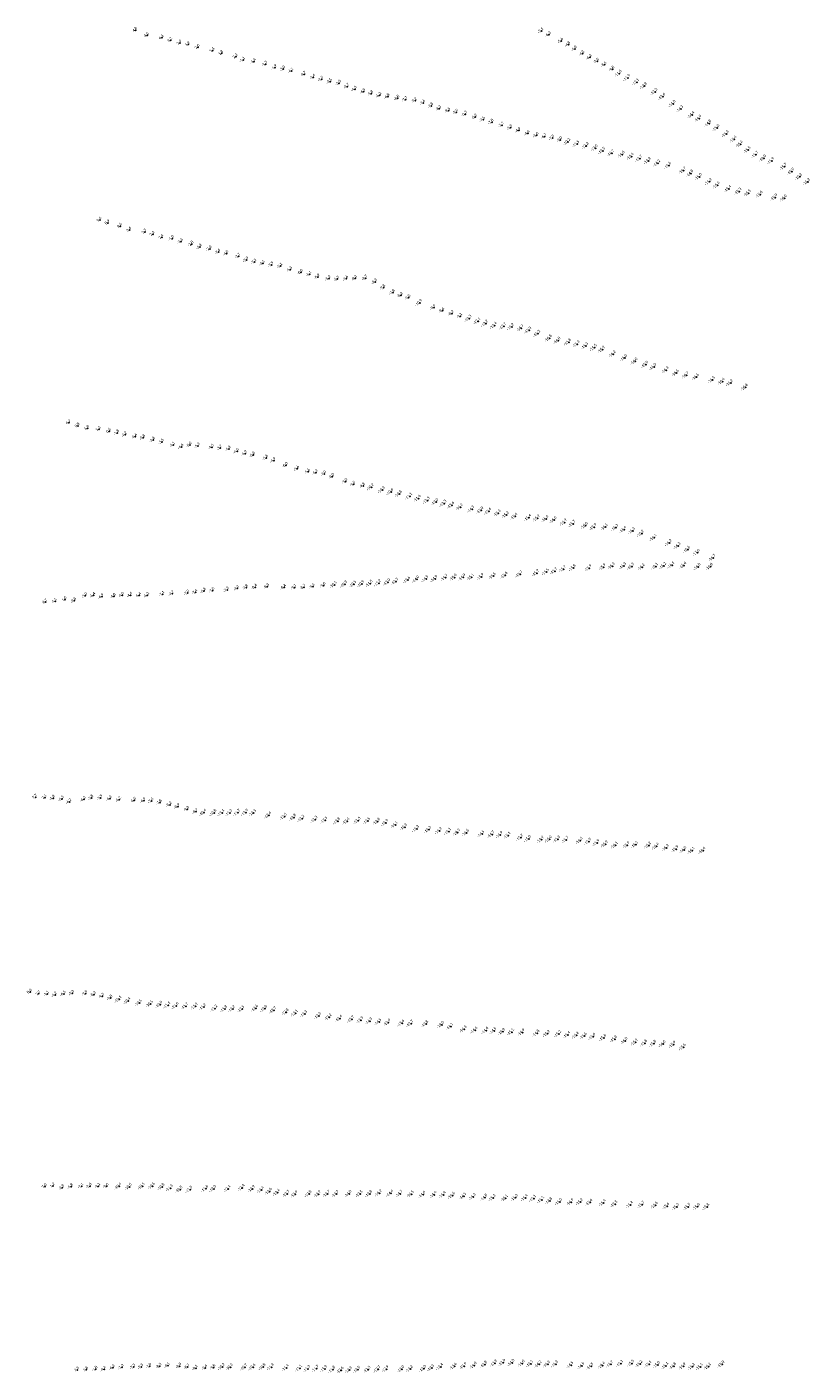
# Model space of a CAD drawing. Header units: feet. Extents: x 932366 to 949332, y 484196 to 597658.
# Tile 2 of 26: x 933838 to 937833, y 492149 to 499016. Entities that reach past the tile are written whole.
import ezdxf
from ezdxf.enums import TextEntityAlignment as Align

# ---------------------------------------------------------------- set-up
doc = ezdxf.new("R2010")
doc.units = ezdxf.units.FT
doc.layers.add('Text', color=7, linetype='Continuous')
doc.styles.add('Legend', font='calibri.ttf')

msp = doc.modelspace()

# ---------------------------------------------------------------- linework, layer by layer
at = {"layer": 'Text'}
for p in [(934392.84, 498999.35, 4.82), (934451.76, 498972.8, 4.62), (936463.58, 498996.12, -5.1), (936501.72, 498977.01, -6.3), (934527.09, 498961.45, 4.12), (934570.78, 498947.78, 3.23), (934618.79, 498934.33, 2.87), (934661.01, 498926.86, 1.89), (934710.68, 498912.49, 1.95), (936564.65, 498944.06, -5.6), (936601.18, 498926.12, -4.8), (936634.31, 498903.36, -4), (934786.4, 498896.07, 5.09), (934830.89, 498881.01, 1.8), (934904.16, 498863.85, 2.31), (934941.56, 498846.92, -1.06), (934997.04, 498839.52, -1.42), (936673.12, 498879.51, -4.8), (936709.9, 498860.54, -6.2), (936747.81, 498840.19, -7.5), (935055.14, 498826.01, -1.28), (935103.85, 498808.33, -1.91), (935146, 498801.65, -2.99), (935187.95, 498792.01, -4.07), (935253.03, 498773.79, -4.73), (936786.15, 498823.2, -8.5), (936826.15, 498800.27, -9.8), (936860.92, 498778.15, -11), (935299.87, 498759.45, -3.39), (935341.32, 498749.18, -2.52), (935385.14, 498737.09, -3.48), (935430.93, 498729.26, -3), (935472.97, 498712.47, -3.7), (935511.13, 498698.2, -4.3), (936904.71, 498756.63, -11.9), (936949.72, 498734.26, -12.1), (936989.74, 498714.71, -12.8), (935555.77, 498685.46, -4.9), (935595.65, 498675.95, -5.8), (935637.03, 498666.82, -6.2), (935679.39, 498660.17, -6.8), (935729.26, 498652.47, -6.8), (935770.96, 498645.38, -7.7), (935819.49, 498639.45, -7.2), (935860.83, 498629.09, -7.6), (937043.29, 498685.06, -13.3), (937083.67, 498660.48, -13.6), (937135.79, 498624.06, -14), (935901.44, 498613.24, -7.8), (935942.48, 498599.93, -8.3), (935989.55, 498589.41, -8.5), (936029.29, 498580.78, -7.9), (936074.02, 498571.15, -6.3), (936125.25, 498556.28, -6.9), (937175.48, 498598.07, -14.3), (937232.48, 498566.88, -14.4), (936165.84, 498542.84, -7.5), (936210, 498529.74, -7.8), (936262.06, 498514.95, -7.2), (936305.22, 498501.73, -5.9), (936347.93, 498488.28, -4.9), (937268.36, 498548.52, -14.9), (937318.45, 498523.42, -14.8), (937359.95, 498500.35, -15), (936393.89, 498472.83, -4.4), (936439.13, 498463.04, -5.6), (936479.59, 498457.01, -6.7), (936519.5, 498449.57, -7.9), (936559.87, 498439.98, -9), (936598.79, 498429.8, -10.2), (936645.54, 498418.8, -11.5), (937406.95, 498469.98, -15.3), (937447.48, 498442.26, -15.4), (937479.53, 498417.28, -15.4), (936692.64, 498409.46, -12.2), (936738.69, 498397.51, -13), (936776.74, 498383.96, -13.5), (936822.74, 498371.73, -14.2), (936876.12, 498364.98, -14), (936923.15, 498355.18, -13.4), (937518.7, 498388.68, -15.5), (937558.17, 498363.94, -15.7), (936965.82, 498344.13, -13.7), (937009.67, 498332.92, -13.8), (937057.63, 498320.11, -14.2), (937113, 498308.33, -14.6), (937188.86, 498283.34, -14.7), (937597.93, 498345.21, -16), (937638.79, 498332.45, -15.9), (937703.52, 498302.75, -15.7), (937226.57, 498268.44, -14.8), (937269.43, 498251.64, -15), (937321.27, 498226.19, -15.2), (937741.62, 498277.99, -15.9), (937781.17, 498251.87, -16.2), (937821.83, 498226, -16.2), (937361.94, 498207.81, -15.4), (937420.12, 498189.59, -15.4), (937471.92, 498176.68, -15.3), (937520.59, 498167.38, -15.5), (937580.01, 498161.29, -15.6), (937655.47, 498146.15, -15.9), (937703.3, 498141.7, -16), (934210.59, 498030.75, 9.36), (934252.35, 498016.82, 8.85), (934314.83, 497999.85, 8.62), (934361.91, 497980.4, 3.41), (934440.52, 497969.6, 3.69), (934480.98, 497958.86, 2.18), (934526.37, 497942.6, 2.36), (934579.58, 497936.98, -0.95), (934624.02, 497921.03, -3.34), (934678.97, 497907.61, -2.83), (934721.58, 497893.36, -2.43), (934771.2, 497884.32, -2.01), (934815.83, 497867.97, -2.56), (934857.18, 497860.07, -4), (934918.01, 497845.9, -3.7), (934959.6, 497827.15, -3.9), (935000.29, 497817.76, -3.5), (935042.81, 497809.78, -3.1), (935086.92, 497802.49, -3.9), (935131.87, 497795.96, -5.1), (935182.04, 497777.89, -5.3), (935236.43, 497764.56, -6), (935280.28, 497754.43, -6.1), (935323.03, 497740.08, -5.9), (935378.44, 497732.22, -5.2), (935468.02, 497731.52, -7.6), (935513.83, 497733.18, -8.3), (935566.09, 497734.63, -8.7), (935422.29, 497729.64, -6.3), (935615.15, 497715.8, -8.3), (935657.69, 497685.54, -7.8), (935705.64, 497661.23, -7.8), (935746.25, 497646.46, -8.2), (935785.74, 497634.81, -9.8), (935842.8, 497608.5, -10.9), (935914.05, 497583.63, -9.9), (935959.02, 497568.84, -8.6), (936006.7, 497554.38, -8.2), (936049.55, 497540.32, -9.1), (936094.71, 497528.19, -10.3), (936140.77, 497514.95, -12.1), (936179.37, 497502.9, -13.2), (936225.01, 497492.2, -13.4), (936271.74, 497488.86, -13.7), (936311.87, 497485.74, -14.2), (936360.93, 497479.49, -14.7), (936400.33, 497468.28, -15.3), (936445.8, 497451.29, -16.2), (936504.56, 497427.01, -16.8), (936548.81, 497416.23, -16), (936602.58, 497407.04, -15.8), (936646.46, 497397.95, -15.3), (936690.68, 497388.89, -15.3), (936734.7, 497379.64, -15.5), (936775.66, 497369.91, -15.9), (936830.34, 497346.43, -16.2), (936889.07, 497326.96, -16), (936942.01, 497309.98, -16), (936996.91, 497293.15, -15.9), (937037.89, 497281.2, -16), (937100.31, 497265.23, -16.3), (937151.99, 497250.21, -16.6), (937203.29, 497238.73, -16.7), (937255.52, 497229.76, -16.6), (937337.09, 497215.52, -16.5), (937386.83, 497207.4, -16.4), (937428.99, 497199.67, -16.2), (937504.39, 497177.38, -16.4), (934053.43, 496997.12, 6.65), (934098.67, 496981.01, 9.83), (934147.63, 496968.6, 6.89), (934205.45, 496963.38, 5.33), (934258.62, 496953.49, 0.57), (934299.53, 496945.14, -1.83), (934340.31, 496935.7, -4.16), (934390.94, 496925.92, -4.39), (934432.54, 496920.86, -3.77), (934482.15, 496908.41, -2.78), (934527.59, 496899, -3.52), (934584.94, 496883.21, -4.11), (934627.42, 496873.93, -4.61), (934669.75, 496883.04, -5), (934711.19, 496879.28, -5.3), (934782.55, 496872.14, -4.5), (934824.26, 496868.05, -3.7), (934869.26, 496863.05, -4.4), (934910.65, 496850.94, -4.5), (934951.64, 496839.95, -6.9), (934992.67, 496831.91, -6.8), (935058.55, 496816.72, -5.8), (935098.26, 496804.17, -4.9), (935159.77, 496779.87, -6), (935217.98, 496762.25, -5.6), (935273.26, 496747.42, -5.6), (935313.45, 496743.35, -6.2), (935355.58, 496736.14, -7), (935396.65, 496722.55, -8), (935464.12, 496696.42, -9), (935504.9, 496682.86, -9.5), (935553.8, 496674.08, -9.8), (935596.42, 496667.97, -10.2), (935653.05, 496653.42, -10.3), (935696.32, 496643.8, -10.6), (935739.51, 496633.28, -10.8), (935792.23, 496621.47, -11.1), (935836.15, 496610.58, -11.6), (935881.65, 496599.8, -12.3), (935925.79, 496592.12, -13), (935967, 496584.61, -13.3), (936007.15, 496575.63, -13.6), (936051.02, 496566.15, -14.2), (936109.42, 496555.48, -14.5), (936155.78, 496549.87, -15), (936195.6, 496544.47, -15.4), (936243.43, 496535.28, -15.3), (936285.96, 496526.56, -15.2), (936329.36, 496519.12, -15.4), (936398.94, 496512.39, -15.4), (936443.66, 496509.02, -15.9), (936487.18, 496506.81, -16.6), (936528.65, 496500.99, -16.6), (936581.48, 496488.22, -15.9), (936625.35, 496481.23, -15.7), (936688.41, 496471.91, -16), (936732.6, 496464.49, -15.9), (936789.92, 496464.66, -16.1), (936843.16, 496461.39, -16.3), (936885.11, 496451.38, -16.4), (936929.13, 496445.15, -16.3), (936974.98, 496431.36, -16.2), (937039.21, 496410.57, -16.1), (937116.49, 496384.1, -16.2), (937161.21, 496368.25, -16.3), (937210.04, 496349.42, -16.6), (937259.39, 496334.24, -17), (937340.25, 496307.09, -16.7), (936354.93, 496224.14, -15.7), (936439.94, 496229.51, -15.7), (936489.88, 496235.03, -15.5), (936532.04, 496239.83, -15.7), (936576.99, 496250.26, -15.7), (936626.85, 496256.54, -15.8), (936707.53, 496255.11, -15.9), (936779.46, 496260.01, -15.9), (936825.73, 496265.49, -16.3), (936884.75, 496266.3, -16.3), (936924.8, 496263.48, -16.3), (936978.14, 496259.86, -16.2), (937046.56, 496263.41, -16.1), (937088.17, 496266.25, -16.2), (937129.86, 496269.79, -16.1), (937190.78, 496268.74, -16.4), (937263.32, 496262.07, -16.8), (937325.54, 496262.4, -16.8), (934911.87, 496151.64, -7.3), (934956.87, 496155.71, -7.8), (935002.82, 496158.28, -8.4), (935064.94, 496160.7, -8.3), (935150.51, 496156.76, -8.4), (935204.29, 496155.87, -9.7), (935251.23, 496157.35, -8.7), (935297.02, 496160.88, -9.3), (935352.39, 496166.93, -9.6), (935407.65, 496170.33, -10.1), (935461.14, 496172.42, -10.3), (935507.25, 496173.44, -10.5), (935547.46, 496174.42, -10.9), (935590.52, 496175.85, -11.5), (935633.49, 496178.13, -12.2), (935680.88, 496182.78, -13), (935721, 496186.69, -13.3), (935782.24, 496194.16, -13.6), (935828.47, 496197.7, -14), (935874.93, 496200.18, -14.5), (935921.2, 496200.46, -14.9), (935973.49, 496206.49, -14.7), (936019.79, 496207.54, -15), (936064.09, 496207.88, -14.9), (936107.51, 496208.73, -15.1), (936157.33, 496210.67, -15.9), (936218.83, 496214.73, -15.5), (936278.55, 496218.63, -15.6), (933933.4, 496083.02, 8.7), (933982.18, 496086.47, 4.05), (934032.04, 496095.07, 0.97), (934080.49, 496089.12, -2.76), (934136.71, 496114.28, -5), (934178.07, 496116.02, -6.4), (934220.25, 496109.46, -6.9), (934282.06, 496110.98, -4.8), (934324.32, 496116.61, -4), (934366.52, 496116.71, -4.4), (934411.27, 496116.11, -5.4), (934453.02, 496116.22, -6.2), (934530.82, 496122.38, -7.1), (934579.36, 496125.36, -7.7), (934657.58, 496127.89, -7.9), (934699.17, 496131.65, -7.4), (934741.83, 496138.19, -5.8), (934786.01, 496141.1, -7), (934859.9, 496143.89, -7.3), (933882.17, 495086.55, 7.65), (933930.41, 495085.26, 2.06), (933972.14, 495081.15, -1.8), (934017.46, 495077.13, -5.34), (934056.31, 495063.1, -6.2), (934128.7, 495075.51, -6.3), (934168.07, 495082.89, -5.8), (934214.59, 495083.52, -5.9), (934261.13, 495078.71, -6.3), (934309.88, 495073.82, -6.2), (934385.72, 495070.41, -6.5), (934434.78, 495068.81, -6.9), (934475.25, 495067.44, -7.4), (934516.99, 495059.16, -7.8), (934567.39, 495048, -8.2), (934608.71, 495039.16, -8.9), (934656.7, 495024.81, -9.3), (934701.3, 495012.8, -9.7), (934742.1, 495007.77, -10.4), (934793.84, 495006.67, -10.8), (934834.55, 495006.46, -11.1), (934874.66, 495007.07, -11.3), (934914.8, 495007.38, -11.7), (934955.31, 495008.15, -11.9), (934995.32, 495006.9, -12.1), (935072.95, 494994.37, -12.4), (935152.34, 494987.27, -12.5), (935200.44, 494982.77, -12.8), (935242.51, 494977.37, -13.2), (935308.88, 494972.26, -13.3), (935359.96, 494968.93, -13.5), (935424.67, 494964.08, -13.8), (935472.93, 494963.61, -13.4), (935528.95, 494966.86, -13.3), (935577.94, 494965.05, -13.5), (935628.12, 494962.21, -13.8), (935670.02, 494956.19, -13.9), (935718.39, 494944.7, -14.1), (935766.22, 494933.95, -14.3), (935827.36, 494924.88, -14.3), (935888.74, 494920.79, -14.3), (935943.91, 494915.34, -14.2), (935990.66, 494911.31, -14.1), (936036.27, 494906.7, -14.3), (936082.02, 494904.68, -14.6), (936160.92, 494899.1, -14.5), (936212.19, 494896.44, -14.7), (936253.93, 494894.19, -14.9), (936294.31, 494891.3, -15.1), (936358.2, 494880.42, -15.2), (936398.68, 494873.89, -15), (936463.99, 494870.01, -14.9), (936505.11, 494871.47, -15), (936546.77, 494871.56, -15.3), (936590.35, 494869.45, -15.7), (936662.05, 494864.8, -16.3), (936704.97, 494859.95, -15.9), (936747.87, 494853.37, -15.9), (936791.02, 494846.24, -15.9), (936841.73, 494841.04, -16.1), (936901.62, 494841.77, -15.9), (936944.81, 494844.02, -16.1), (937010.72, 494840.24, -16.2), (937051.08, 494835.55, -16.4), (937101.06, 494828.23, -16.3), (937150.35, 494821.88, -15.9), (937191.35, 494817.37, -16), (937232.73, 494814.11, -16.1), (937288.34, 494814.63, -16.4), (933855.01, 494093.09, 7.98), (933898.72, 494084.02, 2.66), (933942.19, 494082.61, -1.1), (933982.61, 494078.12, -4.2), (934027.18, 494083.57, -6.5), (934070.39, 494086.12, -7.3), (934138.01, 494084.29, -7.9), (934180.5, 494079.9, -8.3), (934222.66, 494071.19, -9.3), (934265.65, 494061.86, -9.8), (934309.64, 494055.06, -10.1), (934355.41, 494047.22, -10.4), (934412.74, 494037.04, -10.5), (934469.45, 494032.14, -10.5), (934518.08, 494028.33, -10.9), (934558.77, 494025.14, -11.1), (934600.21, 494022.4, -11.6), (934649.49, 494020.34, -11.7), (934699.08, 494019.64, -11.9), (934740.85, 494016.24, -11.2), (934798.32, 494008.57, -11.2), (934848.85, 494006.2, -11.8), (934888.91, 494006.31, -12.2), (934936.3, 494005.7, -12.5), (935006.29, 494009.19, -12.6), (935052.87, 494007.41, -13), (935099.15, 493999.45, -12.7), (935162.06, 493989.78, -12.8), (935209.31, 493984.04, -13.1), (935256.37, 493980.46, -13.3), (935327.43, 493971.48, -13.3), (935381.39, 493964.14, -13.2), (935435.43, 493957.11, -13.4), (935496.47, 493953.06, -13.7), (935543.05, 493949.07, -13.9), (935588.7, 493944.42, -14.3), (935635.44, 493939.92, -14.5), (935682.06, 493937.1, -13.9), (935752.46, 493933.61, -13.6), (935798.26, 493931.62, -13.7), (935874.91, 493929.4, -13.8), (935954.7, 493925.69, -14), (936001.51, 493916.63, -14.1), (936070.11, 493902.58, -14.3), (936125.27, 493897.88, -14.6), (936181.07, 493896.12, -14.4), (936221.79, 493894.62, -14.5), (936266.04, 493890.09, -14.9), (936312.55, 493888.14, -15.1), (936366.5, 493886.63, -14.9), (936441.76, 493881.87, -14.8), (936495.13, 493880.23, -15.2), (936552.54, 493878.18, -15.2), (936598.45, 493874.36, -15.4), (936642.89, 493871.41, -15.4), (936682.77, 493868.28, -15.6), (936726.88, 493865.26, -15.6), (936781.95, 493859.38, -15.6), (936837.88, 493852.5, -15.8), (936890.92, 493843.6, -16), (936943.74, 493836, -15.9), (936990.75, 493831.15, -15.8), (937037.09, 493829.26, -15.8), (937084.99, 493827.51, -16), (937136.56, 493824.51, -15.9), (937187.92, 493811.16, -15.6), (933930.86, 493100.26, 7.04), (933971.76, 493104.39, 1.2), (934018.97, 493095.16, -2.85), (934064.11, 493100.14, -5.8), (934116.73, 493101.76, -7.1), (934159.26, 493102.4, -8), (934203.08, 493102.02, -9.2), (934245.35, 493101.86, -9.6), (934308.81, 493101.58, -10.4), (934361.37, 493099.33, -10.6), (934427.87, 493101.65, -10.5), (934480.06, 493102.65, -10.6), (934529.03, 493098.25, -10.8), (934571.35, 493092.44, -11.3), (934620.26, 493085.44, -10.8), (934670.98, 493084.91, -11.5), (934751.44, 493089.25, -11.6), (934792.62, 493089.08, -12), (934866.07, 493089, -12.1), (934937.58, 493093.64, -12.4), (934990.16, 493088.58, -12.9), (935036.11, 493082.4, -13.4), (935076.52, 493075.1, -13.6), (935117.8, 493069.18, -13.4), (935166.96, 493062.64, -13.7), (935208.15, 493060.46, -13.9), (935279.31, 493062.17, -13.8), (935326.92, 493061.18, -13.7), (935372.52, 493062.68, -13.7), (935418, 493061.96, -13.7), (935482.74, 493063.02, -14), (935539.42, 493062.47, -13.5), (935588.34, 493063.44, -13.8), (935637.33, 493066.32, -14.2), (935695.84, 493065.56, -14.4), (935743.52, 493063.62, -14.7), (935801.33, 493061.04, -14.5), (935859.66, 493059.07, -14.6), (935917.11, 493058.46, -14.4), (935963.56, 493057.41, -14.4), (936010.7, 493054.2, -14.6), (936068.16, 493051.13, -14.5), (936115.93, 493048.14, -14.3), (936175.73, 493044.3, -14.8), (936217.61, 493042.11, -15.3), (936280.62, 493040.79, -15.1), (936330.76, 493043.43, -15.3), (936382.5, 493042.98, -15.4), (936424.5, 493039.24, -15.1), (936465.77, 493032.89, -15.1), (936506.64, 493026.55, -14.8), (936556.69, 493021.78, -15), (936615.62, 493020.35, -14.9), (936663.54, 493021.58, -15.2), (936711.8, 493019.76, -15.4), (936780.26, 493016.82, -15.4), (936839.8, 493010.87, -15.5), (936918.46, 493007.49, -15.4), (936977.28, 493008.01, -15.7), (937045.4, 493004.85, -15.6), (937104.28, 493000.25, -15.6), (937153.65, 492997.23, -15.3), (937211.95, 492997.29, -15.5), (937259.71, 492997.42, -15.6), (937308.54, 492996.57, -15.8), (934189.21, 492168.36, -1.84), (934232.31, 492167.92, -4.35), (934276.84, 492176.11, -6.3), (934322.32, 492178.16, -7.3), (934382.33, 492179.45, -7.3), (934422.35, 492179.86, -7.3), (934464.11, 492183.32, -7.9), (934515.77, 492184.3, -8.5), (934558.34, 492186.53, -9.1), (934617.43, 492184.5, -8.9), (934658.78, 492179.54, -8.7), (934700.44, 492173.93, -9.1), (934748.77, 492175.5, -9.4), (934791.22, 492177.58, -9.8), (934836.28, 492180.59, -10.2), (934876.79, 492179.42, -10.3), (934950.86, 492178.13, -10.7), (934992.65, 492178.7, -10.6), (935044.67, 492179.62, -10.8), (935086.77, 492179.42, -11.4), (935163.37, 492175.59, -11.4), (935230.88, 492172.88, -11.1), (935272.37, 492170.86, -11.3), (935316.09, 492171.1, -11.7), (935358.01, 492170.43, -11.9), (935631.09, 492167.92, -12.7), (935672.54, 492169.03, -12.9), (935752.08, 492168.94, -13), (935795.44, 492169.47, -13.2), (935863.18, 492171.1, -13), (935905.15, 492174.62, -13.3), (935949.62, 492180.26, -13.4), (936019.75, 492183, -13.4), (936069.73, 492184, -13.9), (936121.03, 492187.58, -14), (936175.13, 492192.07, -13.8), (936225.49, 492198.57, -13.9), (936268.16, 492201.75, -13.9), (936314.13, 492201.23, -14), (936366.18, 492197.68, -14), (936409.32, 492195.97, -14.1), (936452.01, 492193.65, -14.2), (936495.55, 492193.32, -14.3), (936536.43, 492193.95, -14.3), (936614.61, 492189.32, -14.5), (936670.52, 492185.87, -14.5), (936717.07, 492182.9, -14.5), (936775.98, 492187.85, -14.4), (936817.36, 492193.77, -14.7), (936868.58, 492197.24, -15.1), (936924.11, 492197.74, -15.5), (936966.96, 492194.91, -15.2), (937012.66, 492193.62, -15.1), (937056.66, 492190.84, -15), (937098.97, 492185.96, -15.1), (937139.3, 492184.22, -14.8), (937187.95, 492182.9, -14.9), (937233.9, 492181.56, -15.2), (937274.95, 492180.96, -15.1), (937316.14, 492182.19, -15.2), (937385.44, 492193.19, -15), (934095.62, 492165.66, 7.32), (934141.69, 492165.92, 2.75), (935399.45, 492166.35, -11.8), (935442.22, 492163.47, -12.6), (935485.09, 492164.19, -12.3), (935527.18, 492166.11, -12.5), (935579.94, 492166.89, -12.5)]:
    msp.add_point(p, dxfattribs=at)

# ---------------------------------------------------------------- texts
at = {"layer": 'Text', "style": 'Legend'}
for s, p in [('4 8', (934392.84, 498999.35, 4.82)), ('4 6', (934451.76, 498972.8, 4.62)), ('4 1', (934527.09, 498961.45, 4.12)), ('-5 1 ', (936463.58, 498996.12, -5.1)), ('-6 3 ', (936501.72, 498977.01, -6.3)), ('3 2', (934570.78, 498947.78, 3.23)), ('2 9', (934618.79, 498934.33, 2.87)), ('1 9', (934661.01, 498926.86, 1.89)), ('2 0', (934710.68, 498912.49, 1.95)), ('5 1', (934786.4, 498896.07, 5.09)), ('1 8', (934830.89, 498881.01, 1.8)), ('-5 6 ', (936564.65, 498944.06, -5.6)), ('-4 8 ', (936601.18, 498926.12, -4.8)), ('-4 0 ', (936634.31, 498903.36, -4)), ('-4 8 ', (936673.12, 498879.51, -4.8)), ('2 3', (934904.16, 498863.85, 2.31)), ('-1 1 ', (934941.56, 498846.92, -1.06)), ('-1 4 ', (934997.04, 498839.52, -1.42)), ('-1 3 ', (935055.14, 498826.01, -1.28)), ('-6 2 ', (936709.9, 498860.54, -6.2)), ('-7 5 ', (936747.81, 498840.19, -7.5)), ('-8 5 ', (936786.15, 498823.2, -8.5)), ('-1 9 ', (935103.85, 498808.33, -1.91)), ('-3 0 ', (935146, 498801.65, -2.99)), ('-4 1 ', (935187.95, 498792.01, -4.07)), ('-4 7 ', (935253.03, 498773.79, -4.73)), ('-3 4 ', (935299.87, 498759.45, -3.39)), ('-2 5 ', (935341.32, 498749.18, -2.52)), ('-9 8 ', (936826.15, 498800.27, -9.8)), ('-11 0  ', (936860.92, 498778.15, -11)), ('-11 9  ', (936904.71, 498756.63, -11.9)), ('-3 5 ', (935385.14, 498737.09, -3.48)), ('-3 0 ', (935430.93, 498729.26, -3)), ('-3 7 ', (935472.97, 498712.47, -3.7)), ('-4 3 ', (935511.13, 498698.2, -4.3)), ('-4 9 ', (935555.77, 498685.46, -4.9)), ('-5 8 ', (935595.65, 498675.95, -5.8)), ('-12 1  ', (936949.72, 498734.26, -12.1)), ('-12 8  ', (936989.74, 498714.71, -12.8)), ('-13 3  ', (937043.29, 498685.06, -13.3)), ('-6 2 ', (935637.03, 498666.82, -6.2)), ('-6 8 ', (935679.39, 498660.17, -6.8)), ('-6 8 ', (935729.26, 498652.47, -6.8)), ('-7 7 ', (935770.96, 498645.38, -7.7)), ('-7 2 ', (935819.49, 498639.45, -7.2)), ('-7 6 ', (935860.83, 498629.09, -7.6)), ('-7 8 ', (935901.44, 498613.24, -7.8)), ('-13 6  ', (937083.67, 498660.48, -13.6)), ('-14 0  ', (937135.79, 498624.06, -14)), ('-8 3 ', (935942.48, 498599.93, -8.3)), ('-8 5 ', (935989.55, 498589.41, -8.5)), ('-7 9 ', (936029.29, 498580.78, -7.9)), ('-6 3 ', (936074.02, 498571.15, -6.3)), ('-6 9 ', (936125.25, 498556.28, -6.9)), ('-7 5 ', (936165.84, 498542.84, -7.5)), ('-14 3  ', (937175.48, 498598.07, -14.3)), ('-14 4  ', (937232.48, 498566.88, -14.4)), ('-14 9  ', (937268.36, 498548.52, -14.9)), ('-7 8 ', (936210, 498529.74, -7.8)), ('-7 2 ', (936262.06, 498514.95, -7.2)), ('-5 9 ', (936305.22, 498501.73, -5.9)), ('-4 9 ', (936347.93, 498488.28, -4.9)), ('-4 4 ', (936393.89, 498472.83, -4.4)), ('-14 8  ', (937318.45, 498523.42, -14.8)), ('-15 0  ', (937359.95, 498500.35, -15)), ('-15 3  ', (937406.95, 498469.98, -15.3)), ('-5 6 ', (936439.13, 498463.04, -5.6)), ('-6 7 ', (936479.59, 498457.01, -6.7)), ('-7 9 ', (936519.5, 498449.57, -7.9)), ('-9 0 ', (936559.87, 498439.98, -9)), ('-10 2  ', (936598.79, 498429.8, -10.2)), ('-11 5  ', (936645.54, 498418.8, -11.5)), ('-12 2  ', (936692.64, 498409.46, -12.2)), ('-13 0  ', (936738.69, 498397.51, -13)), ('-15 4  ', (937447.48, 498442.26, -15.4)), ('-15 4  ', (937479.53, 498417.28, -15.4)), ('-13 5  ', (936776.74, 498383.96, -13.5)), ('-14 2  ', (936822.74, 498371.73, -14.2)), ('-14 0  ', (936876.12, 498364.98, -14)), ('-13 4  ', (936923.15, 498355.18, -13.4)), ('-13 7  ', (936965.82, 498344.13, -13.7)), ('-13 8  ', (937009.67, 498332.92, -13.8)), ('-15 5  ', (937518.7, 498388.68, -15.5)), ('-15 7  ', (937558.17, 498363.94, -15.7)), ('-16 0  ', (937597.93, 498345.21, -16)), ('-15 9  ', (937638.79, 498332.45, -15.9)), ('-14 2  ', (937057.63, 498320.11, -14.2)), ('-14 6  ', (937113, 498308.33, -14.6)), ('-14 7  ', (937188.86, 498283.34, -14.7)), ('-14 8  ', (937226.57, 498268.44, -14.8)), ('-15 7  ', (937703.52, 498302.75, -15.7)), ('-15 9  ', (937741.62, 498277.99, -15.9)), ('-15 0  ', (937269.43, 498251.64, -15)), ('-15 2  ', (937321.27, 498226.19, -15.2)), ('-15 4  ', (937361.94, 498207.81, -15.4)), ('-16 2  ', (937781.17, 498251.87, -16.2)), ('-16 2  ', (937821.83, 498226, -16.2)), ('-15 4  ', (937420.12, 498189.59, -15.4)), ('-15 3  ', (937471.92, 498176.68, -15.3)), ('-15 5  ', (937520.59, 498167.38, -15.5)), ('-15 6  ', (937580.01, 498161.29, -15.6)), ('-15 9  ', (937655.47, 498146.15, -15.9)), ('-16 0  ', (937703.3, 498141.7, -16)), ('9 4', (934210.59, 498030.75, 9.36)), ('8 9', (934252.35, 498016.82, 8.85)), ('8 6', (934314.83, 497999.85, 8.62)), ('3 4', (934361.91, 497980.4, 3.41)), ('3 7', (934440.52, 497969.6, 3.69)), ('2 2', (934480.98, 497958.86, 2.18)), ('2 4', (934526.37, 497942.6, 2.36)), ('-1 0 ', (934579.58, 497936.98, -0.95)), ('-3 3 ', (934624.02, 497921.03, -3.34)), ('-2 8 ', (934678.97, 497907.61, -2.83)), ('-2 4 ', (934721.58, 497893.36, -2.43)), ('-2 0 ', (934771.2, 497884.32, -2.01)), ('-2 6 ', (934815.83, 497867.97, -2.56)), ('-4 0 ', (934857.18, 497860.07, -4)), ('-3 7 ', (934918.01, 497845.9, -3.7)), ('-3 9 ', (934959.6, 497827.15, -3.9)), ('-3 5 ', (935000.29, 497817.76, -3.5)), ('-3 1 ', (935042.81, 497809.78, -3.1)), ('-3 9 ', (935086.92, 497802.49, -3.9)), ('-5 1 ', (935131.87, 497795.96, -5.1)), ('-5 3 ', (935182.04, 497777.89, -5.3)), ('-6 0 ', (935236.43, 497764.56, -6)), ('-6 1 ', (935280.28, 497754.43, -6.1)), ('-5 9 ', (935323.03, 497740.08, -5.9)), ('-5 2 ', (935378.44, 497732.22, -5.2)), ('-6 3 ', (935422.29, 497729.64, -6.3)), ('-7 6 ', (935468.02, 497731.52, -7.6)), ('-8 3 ', (935513.83, 497733.18, -8.3)), ('-8 7 ', (935566.09, 497734.63, -8.7)), ('-8 3 ', (935615.15, 497715.8, -8.3)), ('-7 8 ', (935657.69, 497685.54, -7.8)), ('-7 8 ', (935705.64, 497661.23, -7.8)), ('-8 2 ', (935746.25, 497646.46, -8.2)), ('-9 8 ', (935785.74, 497634.81, -9.8)), ('-10 9  ', (935842.8, 497608.5, -10.9)), ('-9 9 ', (935914.05, 497583.63, -9.9)), ('-8 6 ', (935959.02, 497568.84, -8.6)), ('-8 2 ', (936006.7, 497554.38, -8.2)), ('-9 1 ', (936049.55, 497540.32, -9.1)), ('-10 3  ', (936094.71, 497528.19, -10.3)), ('-12 1  ', (936140.77, 497514.95, -12.1)), ('-13 2  ', (936179.37, 497502.9, -13.2)), ('-13 4  ', (936225.01, 497492.2, -13.4)), ('-13 7  ', (936271.74, 497488.86, -13.7)), ('-14 2  ', (936311.87, 497485.74, -14.2)), ('-14 7  ', (936360.93, 497479.49, -14.7)), ('-15 3  ', (936400.33, 497468.28, -15.3)), ('-16 2  ', (936445.8, 497451.29, -16.2)), ('-16 8  ', (936504.56, 497427.01, -16.8)), ('-16 0  ', (936548.81, 497416.23, -16)), ('-15 8  ', (936602.58, 497407.04, -15.8)), ('-15 3  ', (936646.46, 497397.95, -15.3)), ('-15 3  ', (936690.68, 497388.89, -15.3)), ('-15 5  ', (936734.7, 497379.64, -15.5)), ('-15 9  ', (936775.66, 497369.91, -15.9)), ('-16 2  ', (936830.34, 497346.43, -16.2)), ('-16 0  ', (936889.07, 497326.96, -16)), ('-16 0  ', (936942.01, 497309.98, -16)), ('-15 9  ', (936996.91, 497293.15, -15.9)), ('-16 0  ', (937037.89, 497281.2, -16)), ('-16 3  ', (937100.31, 497265.23, -16.3)), ('-16 6  ', (937151.99, 497250.21, -16.6)), ('-16 7  ', (937203.29, 497238.73, -16.7)), ('-16 6  ', (937255.52, 497229.76, -16.6)), ('-16 5  ', (937337.09, 497215.52, -16.5)), ('-16 4  ', (937386.83, 497207.4, -16.4)), ('-16 2  ', (937428.99, 497199.67, -16.2)), ('-16 4  ', (937504.39, 497177.38, -16.4)), ('6 7', (934053.43, 496997.12, 6.65)), ('9 8', (934098.67, 496981.01, 9.83)), ('6 9', (934147.63, 496968.6, 6.89)), ('5 3', (934205.45, 496963.38, 5.33)), ('0 6', (934258.62, 496953.49, 0.57)), ('-1 8 ', (934299.53, 496945.14, -1.83)), ('-4 2 ', (934340.31, 496935.7, -4.16)), ('-4 4 ', (934390.94, 496925.92, -4.39)), ('-3 8 ', (934432.54, 496920.86, -3.77)), ('-2 8 ', (934482.15, 496908.41, -2.78)), ('-3 5 ', (934527.59, 496899, -3.52)), ('-4 1 ', (934584.94, 496883.21, -4.11)), ('-4 6 ', (934627.42, 496873.93, -4.61)), ('-5 0 ', (934669.75, 496883.04, -5)), ('-5 3 ', (934711.19, 496879.28, -5.3)), ('-4 5 ', (934782.55, 496872.14, -4.5)), ('-3 7 ', (934824.26, 496868.05, -3.7)), ('-4 4 ', (934869.26, 496863.05, -4.4)), ('-4 5 ', (934910.65, 496850.94, -4.5)), ('-6 9 ', (934951.64, 496839.95, -6.9)), ('-6 8 ', (934992.67, 496831.91, -6.8)), ('-5 8 ', (935058.55, 496816.72, -5.8)), ('-4 9 ', (935098.26, 496804.17, -4.9)), ('-6 0 ', (935159.77, 496779.87, -6)), ('-5 6 ', (935217.98, 496762.25, -5.6)), ('-5 6 ', (935273.26, 496747.42, -5.6)), ('-6 2 ', (935313.45, 496743.35, -6.2)), ('-7 0 ', (935355.58, 496736.14, -7)), ('-8 0 ', (935396.65, 496722.55, -8)), ('-9 0 ', (935464.12, 496696.42, -9)), ('-9 5 ', (935504.9, 496682.86, -9.5)), ('-9 8 ', (935553.8, 496674.08, -9.8)), ('-10 2  ', (935596.42, 496667.97, -10.2)), ('-10 3  ', (935653.05, 496653.42, -10.3)), ('-10 6  ', (935696.32, 496643.8, -10.6)), ('-10 8  ', (935739.51, 496633.28, -10.8)), ('-11 1  ', (935792.23, 496621.47, -11.1)), ('-11 6  ', (935836.15, 496610.58, -11.6)), ('-12 3  ', (935881.65, 496599.8, -12.3)), ('-13 0  ', (935925.79, 496592.12, -13)), ('-13 3  ', (935967, 496584.61, -13.3)), ('-13 6  ', (936007.15, 496575.63, -13.6)), ('-14 2  ', (936051.02, 496566.15, -14.2)), ('-14 5  ', (936109.42, 496555.48, -14.5)), ('-15 0  ', (936155.78, 496549.87, -15)), ('-15 4  ', (936195.6, 496544.47, -15.4)), ('-15 3  ', (936243.43, 496535.28, -15.3)), ('-15 2  ', (936285.96, 496526.56, -15.2)), ('-15 4  ', (936329.36, 496519.12, -15.4)), ('-15 4  ', (936398.94, 496512.39, -15.4)), ('-15 9  ', (936443.66, 496509.02, -15.9)), ('-16 6  ', (936487.18, 496506.81, -16.6)), ('-16 6  ', (936528.65, 496500.99, -16.6)), ('-15 9  ', (936581.48, 496488.22, -15.9)), ('-15 7  ', (936625.35, 496481.23, -15.7)), ('-16 0  ', (936688.41, 496471.91, -16)), ('-15 9  ', (936732.6, 496464.49, -15.9)), ('-16 1  ', (936789.92, 496464.66, -16.1)), ('-16 3  ', (936843.16, 496461.39, -16.3)), ('-16 4  ', (936885.11, 496451.38, -16.4)), ('-16 3  ', (936929.13, 496445.15, -16.3)), ('-16 2  ', (936974.98, 496431.36, -16.2)), ('-16 1  ', (937039.21, 496410.57, -16.1)), ('-16 2  ', (937116.49, 496384.1, -16.2)), ('-16 3  ', (937161.21, 496368.25, -16.3)), ('-16 6  ', (937210.04, 496349.42, -16.6)), ('-16 1  ', (937129.86, 496269.79, -16.1)), ('-16 4  ', (937190.78, 496268.74, -16.4)), ('-17 0  ', (937259.39, 496334.24, -17)), ('-16 7  ', (937340.25, 496307.09, -16.7)), ('-14 5  ', (935874.93, 496200.18, -14.5)), ('-14 9  ', (935921.2, 496200.46, -14.9)), ('-14 7  ', (935973.49, 496206.49, -14.7)), ('-15 0  ', (936019.79, 496207.54, -15)), ('-14 9  ', (936064.09, 496207.88, -14.9)), ('-15 1  ', (936107.51, 496208.73, -15.1)), ('-15 9  ', (936157.33, 496210.67, -15.9)), ('-15 5  ', (936218.83, 496214.73, -15.5)), ('-15 6  ', (936278.55, 496218.63, -15.6)), ('-15 7  ', (936354.93, 496224.14, -15.7)), ('-15 7  ', (936439.94, 496229.51, -15.7)), ('-15 5  ', (936489.88, 496235.03, -15.5)), ('-15 7  ', (936532.04, 496239.83, -15.7)), ('-15 7  ', (936576.99, 496250.26, -15.7)), ('-15 8  ', (936626.85, 496256.54, -15.8)), ('-15 9  ', (936707.53, 496255.11, -15.9)), ('-15 9  ', (936779.46, 496260.01, -15.9)), ('-16 3  ', (936825.73, 496265.49, -16.3)), ('-16 3  ', (936884.75, 496266.3, -16.3)), ('-16 3  ', (936924.8, 496263.48, -16.3)), ('-16 2  ', (936978.14, 496259.86, -16.2)), ('-16 1  ', (937046.56, 496263.41, -16.1)), ('-16 2  ', (937088.17, 496266.25, -16.2)), ('-16 8  ', (937263.32, 496262.07, -16.8)), ('-16 8  ', (937325.54, 496262.4, -16.8)), ('-5 8 ', (934741.83, 496138.19, -5.8)), ('-7 0 ', (934786.01, 496141.1, -7)), ('-7 3 ', (934859.9, 496143.89, -7.3)), ('-7 3 ', (934911.87, 496151.64, -7.3)), ('-7 8 ', (934956.87, 496155.71, -7.8)), ('-8 4 ', (935002.82, 496158.28, -8.4)), ('-8 3 ', (935064.94, 496160.7, -8.3)), ('-8 4 ', (935150.51, 496156.76, -8.4)), ('-9 7 ', (935204.29, 496155.87, -9.7)), ('-8 7 ', (935251.23, 496157.35, -8.7)), ('-9 3 ', (935297.02, 496160.88, -9.3)), ('-9 6 ', (935352.39, 496166.93, -9.6)), ('-10 1  ', (935407.65, 496170.33, -10.1)), ('-10 3  ', (935461.14, 496172.42, -10.3)), ('-10 5  ', (935507.25, 496173.44, -10.5)), ('-10 9  ', (935547.46, 496174.42, -10.9)), ('-11 5  ', (935590.52, 496175.85, -11.5)), ('-12 2  ', (935633.49, 496178.13, -12.2)), ('-13 0  ', (935680.88, 496182.78, -13)), ('-13 3  ', (935721, 496186.69, -13.3)), ('-13 6  ', (935782.24, 496194.16, -13.6)), ('-14 0  ', (935828.47, 496197.7, -14)), ('8 7', (933933.4, 496083.02, 8.7)), ('4 1', (933982.18, 496086.47, 4.05)), ('1 0', (934032.04, 496095.07, 0.97)), ('-2 8 ', (934080.49, 496089.12, -2.76)), ('-5 0 ', (934136.71, 496114.28, -5)), ('-6 4 ', (934178.07, 496116.02, -6.4)), ('-6 9 ', (934220.25, 496109.46, -6.9)), ('-4 8 ', (934282.06, 496110.98, -4.8)), ('-4 0 ', (934324.32, 496116.61, -4)), ('-4 4 ', (934366.52, 496116.71, -4.4)), ('-5 4 ', (934411.27, 496116.11, -5.4)), ('-6 2 ', (934453.02, 496116.22, -6.2)), ('-7 1 ', (934530.82, 496122.38, -7.1)), ('-7 7 ', (934579.36, 496125.36, -7.7)), ('-7 9 ', (934657.58, 496127.89, -7.9)), ('-7 4 ', (934699.17, 496131.65, -7.4)), ('7 7', (933882.17, 495086.55, 7.65)), ('2 1', (933930.41, 495085.26, 2.06)), ('-1 8 ', (933972.14, 495081.15, -1.8)), ('-5 3 ', (934017.46, 495077.13, -5.34)), ('-6 2 ', (934056.31, 495063.1, -6.2)), ('-6 3 ', (934128.7, 495075.51, -6.3)), ('-5 8 ', (934168.07, 495082.89, -5.8)), ('-5 9 ', (934214.59, 495083.52, -5.9)), ('-6 3 ', (934261.13, 495078.71, -6.3)), ('-6 2 ', (934309.88, 495073.82, -6.2)), ('-6 5 ', (934385.72, 495070.41, -6.5)), ('-6 9 ', (934434.78, 495068.81, -6.9)), ('-7 4 ', (934475.25, 495067.44, -7.4)), ('-7 8 ', (934516.99, 495059.16, -7.8)), ('-8 2 ', (934567.39, 495048, -8.2)), ('-8 9 ', (934608.71, 495039.16, -8.9)), ('-9 3 ', (934656.7, 495024.81, -9.3)), ('-9 7 ', (934701.3, 495012.8, -9.7)), ('-10 4  ', (934742.1, 495007.77, -10.4)), ('-10 8  ', (934793.84, 495006.67, -10.8)), ('-11 1  ', (934834.55, 495006.46, -11.1)), ('-11 3  ', (934874.66, 495007.07, -11.3)), ('-11 7  ', (934914.8, 495007.38, -11.7)), ('-11 9  ', (934955.31, 495008.15, -11.9)), ('-12 1  ', (934995.32, 495006.9, -12.1)), ('-12 4  ', (935072.95, 494994.37, -12.4)), ('-12 5  ', (935152.34, 494987.27, -12.5)), ('-12 8  ', (935200.44, 494982.77, -12.8)), ('-13 2  ', (935242.51, 494977.37, -13.2)), ('-13 3  ', (935308.88, 494972.26, -13.3)), ('-13 5  ', (935359.96, 494968.93, -13.5)), ('-13 8  ', (935424.67, 494964.08, -13.8)), ('-13 4  ', (935472.93, 494963.61, -13.4)), ('-13 3  ', (935528.95, 494966.86, -13.3)), ('-13 5  ', (935577.94, 494965.05, -13.5)), ('-13 8  ', (935628.12, 494962.21, -13.8)), ('-13 9  ', (935670.02, 494956.19, -13.9)), ('-14 1  ', (935718.39, 494944.7, -14.1)), ('-14 3  ', (935766.22, 494933.95, -14.3)), ('-14 3  ', (935827.36, 494924.88, -14.3)), ('-14 3  ', (935888.74, 494920.79, -14.3)), ('-14 2  ', (935943.91, 494915.34, -14.2)), ('-14 1  ', (935990.66, 494911.31, -14.1)), ('-14 3  ', (936036.27, 494906.7, -14.3)), ('-14 6  ', (936082.02, 494904.68, -14.6)), ('-14 5  ', (936160.92, 494899.1, -14.5)), ('-14 7  ', (936212.19, 494896.44, -14.7)), ('-14 9  ', (936253.93, 494894.19, -14.9)), ('-15 1  ', (936294.31, 494891.3, -15.1)), ('-15 2  ', (936358.2, 494880.42, -15.2)), ('-15 0  ', (936398.68, 494873.89, -15)), ('-14 9  ', (936463.99, 494870.01, -14.9)), ('-15 0  ', (936505.11, 494871.47, -15)), ('-15 3  ', (936546.77, 494871.56, -15.3)), ('-15 7  ', (936590.35, 494869.45, -15.7)), ('-16 3  ', (936662.05, 494864.8, -16.3)), ('-15 9  ', (936704.97, 494859.95, -15.9)), ('-15 9  ', (936747.87, 494853.37, -15.9)), ('-15 9  ', (936791.02, 494846.24, -15.9)), ('-16 1  ', (936841.73, 494841.04, -16.1)), ('-15 9  ', (936901.62, 494841.77, -15.9)), ('-16 1  ', (936944.81, 494844.02, -16.1)), ('-16 2  ', (937010.72, 494840.24, -16.2)), ('-16 4  ', (937051.08, 494835.55, -16.4)), ('-16 3  ', (937101.06, 494828.23, -16.3)), ('-15 9  ', (937150.35, 494821.88, -15.9)), ('-16 0  ', (937191.35, 494817.37, -16)), ('-16 1  ', (937232.73, 494814.11, -16.1)), ('-16 4  ', (937288.34, 494814.63, -16.4)), ('8 0', (933855.01, 494093.09, 7.98)), ('2 7', (933898.72, 494084.02, 2.66)), ('-1 1 ', (933942.19, 494082.61, -1.1)), ('-4 2 ', (933982.61, 494078.12, -4.2)), ('-6 5 ', (934027.18, 494083.57, -6.5)), ('-7 3 ', (934070.39, 494086.12, -7.3)), ('-7 9 ', (934138.01, 494084.29, -7.9)), ('-8 3 ', (934180.5, 494079.9, -8.3)), ('-9 3 ', (934222.66, 494071.19, -9.3)), ('-9 8 ', (934265.65, 494061.86, -9.8)), ('-10 1  ', (934309.64, 494055.06, -10.1)), ('-10 4  ', (934355.41, 494047.22, -10.4)), ('-10 5  ', (934412.74, 494037.04, -10.5)), ('-10 5  ', (934469.45, 494032.14, -10.5)), ('-10 9  ', (934518.08, 494028.33, -10.9)), ('-11 1  ', (934558.77, 494025.14, -11.1)), ('-11 6  ', (934600.21, 494022.4, -11.6)), ('-11 7  ', (934649.49, 494020.34, -11.7)), ('-11 9  ', (934699.08, 494019.64, -11.9)), ('-11 2  ', (934740.85, 494016.24, -11.2)), ('-11 2  ', (934798.32, 494008.57, -11.2)), ('-11 8  ', (934848.85, 494006.2, -11.8)), ('-12 2  ', (934888.91, 494006.31, -12.2)), ('-12 5  ', (934936.3, 494005.7, -12.5)), ('-12 6  ', (935006.29, 494009.19, -12.6)), ('-13 0  ', (935052.87, 494007.41, -13)), ('-12 7  ', (935099.15, 493999.45, -12.7)), ('-12 8  ', (935162.06, 493989.78, -12.8)), ('-13 1  ', (935209.31, 493984.04, -13.1)), ('-13 3  ', (935256.37, 493980.46, -13.3)), ('-13 3  ', (935327.43, 493971.48, -13.3)), ('-13 2  ', (935381.39, 493964.14, -13.2)), ('-13 4  ', (935435.43, 493957.11, -13.4)), ('-13 7  ', (935496.47, 493953.06, -13.7)), ('-13 9  ', (935543.05, 493949.07, -13.9)), ('-14 3  ', (935588.7, 493944.42, -14.3)), ('-14 5  ', (935635.44, 493939.92, -14.5)), ('-13 9  ', (935682.06, 493937.1, -13.9)), ('-13 6  ', (935752.46, 493933.61, -13.6)), ('-13 7  ', (935798.26, 493931.62, -13.7)), ('-13 8  ', (935874.91, 493929.4, -13.8)), ('-14 0  ', (935954.7, 493925.69, -14)), ('-14 1  ', (936001.51, 493916.63, -14.1)), ('-14 3  ', (936070.11, 493902.58, -14.3)), ('-14 6  ', (936125.27, 493897.88, -14.6)), ('-14 4  ', (936181.07, 493896.12, -14.4)), ('-14 5  ', (936221.79, 493894.62, -14.5)), ('-14 9  ', (936266.04, 493890.09, -14.9)), ('-15 1  ', (936312.55, 493888.14, -15.1)), ('-14 9  ', (936366.5, 493886.63, -14.9)), ('-14 8  ', (936441.76, 493881.87, -14.8)), ('-15 2  ', (936495.13, 493880.23, -15.2)), ('-15 2  ', (936552.54, 493878.18, -15.2)), ('-15 4  ', (936598.45, 493874.36, -15.4)), ('-15 4  ', (936642.89, 493871.41, -15.4)), ('-15 6  ', (936682.77, 493868.28, -15.6)), ('-15 6  ', (936726.88, 493865.26, -15.6)), ('-15 6  ', (936781.95, 493859.38, -15.6)), ('-15 8  ', (936837.88, 493852.5, -15.8)), ('-16 0  ', (936890.92, 493843.6, -16)), ('-15 9  ', (936943.74, 493836, -15.9)), ('-15 8  ', (936990.75, 493831.15, -15.8)), ('-15 8  ', (937037.09, 493829.26, -15.8)), ('-16 0  ', (937084.99, 493827.51, -16)), ('-15 9  ', (937136.56, 493824.51, -15.9)), ('-15 6  ', (937187.92, 493811.16, -15.6)), ('7 0', (933930.86, 493100.26, 7.04)), ('1 2', (933971.76, 493104.39, 1.2)), ('-2 9 ', (934018.97, 493095.16, -2.85)), ('-5 8 ', (934064.11, 493100.14, -5.8)), ('-7 1 ', (934116.73, 493101.76, -7.1)), ('-8 0 ', (934159.26, 493102.4, -8)), ('-9 2 ', (934203.08, 493102.02, -9.2)), ('-9 6 ', (934245.35, 493101.86, -9.6)), ('-10 4  ', (934308.81, 493101.58, -10.4)), ('-10 6  ', (934361.37, 493099.33, -10.6)), ('-10 5  ', (934427.87, 493101.65, -10.5)), ('-10 6  ', (934480.06, 493102.65, -10.6)), ('-10 8  ', (934529.03, 493098.25, -10.8)), ('-11 3  ', (934571.35, 493092.44, -11.3)), ('-10 8  ', (934620.26, 493085.44, -10.8)), ('-11 5  ', (934670.98, 493084.91, -11.5)), ('-11 6  ', (934751.44, 493089.25, -11.6)), ('-12 0  ', (934792.62, 493089.08, -12)), ('-12 1  ', (934866.07, 493089, -12.1)), ('-12 4  ', (934937.58, 493093.64, -12.4)), ('-12 9  ', (934990.16, 493088.58, -12.9)), ('-13 4  ', (935036.11, 493082.4, -13.4)), ('-13 6  ', (935076.52, 493075.1, -13.6)), ('-13 4  ', (935117.8, 493069.18, -13.4)), ('-13 7  ', (935166.96, 493062.64, -13.7)), ('-13 9  ', (935208.15, 493060.46, -13.9)), ('-13 8  ', (935279.31, 493062.17, -13.8)), ('-13 7  ', (935326.92, 493061.18, -13.7)), ('-13 7  ', (935372.52, 493062.68, -13.7)), ('-13 7  ', (935418, 493061.96, -13.7)), ('-14 0  ', (935482.74, 493063.02, -14)), ('-13 5  ', (935539.42, 493062.47, -13.5)), ('-13 8  ', (935588.34, 493063.44, -13.8)), ('-14 2  ', (935637.33, 493066.32, -14.2)), ('-14 4  ', (935695.84, 493065.56, -14.4)), ('-14 7  ', (935743.52, 493063.62, -14.7)), ('-14 5  ', (935801.33, 493061.04, -14.5)), ('-14 6  ', (935859.66, 493059.07, -14.6)), ('-14 4  ', (935917.11, 493058.46, -14.4)), ('-14 4  ', (935963.56, 493057.41, -14.4)), ('-14 6  ', (936010.7, 493054.2, -14.6)), ('-14 5  ', (936068.16, 493051.13, -14.5)), ('-14 3  ', (936115.93, 493048.14, -14.3)), ('-14 8  ', (936175.73, 493044.3, -14.8)), ('-15 3  ', (936217.61, 493042.11, -15.3)), ('-15 3  ', (936330.76, 493043.43, -15.3)), ('-15 4  ', (936382.5, 493042.98, -15.4)), ('-15 1  ', (936280.62, 493040.79, -15.1)), ('-15 1  ', (936424.5, 493039.24, -15.1)), ('-15 1  ', (936465.77, 493032.89, -15.1)), ('-14 8  ', (936506.64, 493026.55, -14.8)), ('-15 0  ', (936556.69, 493021.78, -15)), ('-14 9  ', (936615.62, 493020.35, -14.9)), ('-15 2  ', (936663.54, 493021.58, -15.2)), ('-15 4  ', (936711.8, 493019.76, -15.4)), ('-15 4  ', (936780.26, 493016.82, -15.4)), ('-15 5  ', (936839.8, 493010.87, -15.5)), ('-15 4  ', (936918.46, 493007.49, -15.4)), ('-15 7  ', (936977.28, 493008.01, -15.7)), ('-15 6  ', (937045.4, 493004.85, -15.6)), ('-15 6  ', (937104.28, 493000.25, -15.6)), ('-15 3  ', (937153.65, 492997.23, -15.3)), ('-15 5  ', (937211.95, 492997.29, -15.5)), ('-15 6  ', (937259.71, 492997.42, -15.6)), ('-15 8  ', (937308.54, 492996.57, -15.8)), ('7 3', (934095.62, 492165.66, 7.32)), ('2 8', (934141.69, 492165.92, 2.75)), ('-1 8 ', (934189.21, 492168.36, -1.84)), ('-4 4 ', (934232.31, 492167.92, -4.35)), ('-6 3 ', (934276.84, 492176.11, -6.3)), ('-7 3 ', (934322.32, 492178.16, -7.3)), ('-7 3 ', (934382.33, 492179.45, -7.3)), ('-7 3 ', (934422.35, 492179.86, -7.3)), ('-7 9 ', (934464.11, 492183.32, -7.9)), ('-8 5 ', (934515.77, 492184.3, -8.5)), ('-9 1 ', (934558.34, 492186.53, -9.1)), ('-8 9 ', (934617.43, 492184.5, -8.9)), ('-8 7 ', (934658.78, 492179.54, -8.7)), ('-9 1 ', (934700.44, 492173.93, -9.1)), ('-9 4 ', (934748.77, 492175.5, -9.4)), ('-9 8 ', (934791.22, 492177.58, -9.8)), ('-10 2  ', (934836.28, 492180.59, -10.2)), ('-10 3  ', (934876.79, 492179.42, -10.3)), ('-10 7  ', (934950.86, 492178.13, -10.7)), ('-10 6  ', (934992.65, 492178.7, -10.6)), ('-10 8  ', (935044.67, 492179.62, -10.8)), ('-11 4  ', (935086.77, 492179.42, -11.4)), ('-11 4  ', (935163.37, 492175.59, -11.4)), ('-11 1  ', (935230.88, 492172.88, -11.1)), ('-11 3  ', (935272.37, 492170.86, -11.3)), ('-11 7  ', (935316.09, 492171.1, -11.7)), ('-11 9  ', (935358.01, 492170.43, -11.9)), ('-11 8  ', (935399.45, 492166.35, -11.8)), ('-12 6  ', (935442.22, 492163.47, -12.6)), ('-12 3  ', (935485.09, 492164.19, -12.3)), ('-12 5  ', (935527.18, 492166.11, -12.5)), ('-12 5  ', (935579.94, 492166.89, -12.5)), ('-12 7  ', (935631.09, 492167.92, -12.7)), ('-12 9  ', (935672.54, 492169.03, -12.9)), ('-13 0  ', (935752.08, 492168.94, -13)), ('-13 2  ', (935795.44, 492169.47, -13.2)), ('-13 0  ', (935863.18, 492171.1, -13)), ('-13 3  ', (935905.15, 492174.62, -13.3)), ('-13 4  ', (935949.62, 492180.26, -13.4)), ('-13 4  ', (936019.75, 492183, -13.4)), ('-13 9  ', (936069.73, 492184, -13.9)), ('-14 0  ', (936121.03, 492187.58, -14)), ('-13 8  ', (936175.13, 492192.07, -13.8)), ('-13 9  ', (936225.49, 492198.57, -13.9)), ('-13 9  ', (936268.16, 492201.75, -13.9)), ('-14 0  ', (936314.13, 492201.23, -14)), ('-14 0  ', (936366.18, 492197.68, -14)), ('-14 1  ', (936409.32, 492195.97, -14.1)), ('-14 2  ', (936452.01, 492193.65, -14.2)), ('-14 3  ', (936495.55, 492193.32, -14.3)), ('-14 3  ', (936536.43, 492193.95, -14.3)), ('-14 5  ', (936614.61, 492189.32, -14.5)), ('-14 5  ', (936670.52, 492185.87, -14.5)), ('-14 5  ', (936717.07, 492182.9, -14.5)), ('-14 4  ', (936775.98, 492187.85, -14.4)), ('-14 7  ', (936817.36, 492193.77, -14.7)), ('-15 1  ', (936868.58, 492197.24, -15.1)), ('-15 5  ', (936924.11, 492197.74, -15.5)), ('-15 2  ', (936966.96, 492194.91, -15.2)), ('-15 1  ', (937012.66, 492193.62, -15.1)), ('-15 0  ', (937056.66, 492190.84, -15)), ('-15 1  ', (937098.97, 492185.96, -15.1)), ('-14 8  ', (937139.3, 492184.22, -14.8)), ('-14 9  ', (937187.95, 492182.9, -14.9)), ('-15 2  ', (937233.9, 492181.56, -15.2)), ('-15 1  ', (937274.95, 492180.96, -15.1)), ('-15 2  ', (937316.14, 492182.19, -15.2)), ('-15 0  ', (937385.44, 492193.19, -15))]:
    msp.add_text(s, height=14, rotation=45, dxfattribs=at).set_placement(p, align=Align.CENTER)

doc.saveas('drawing.dxf')
